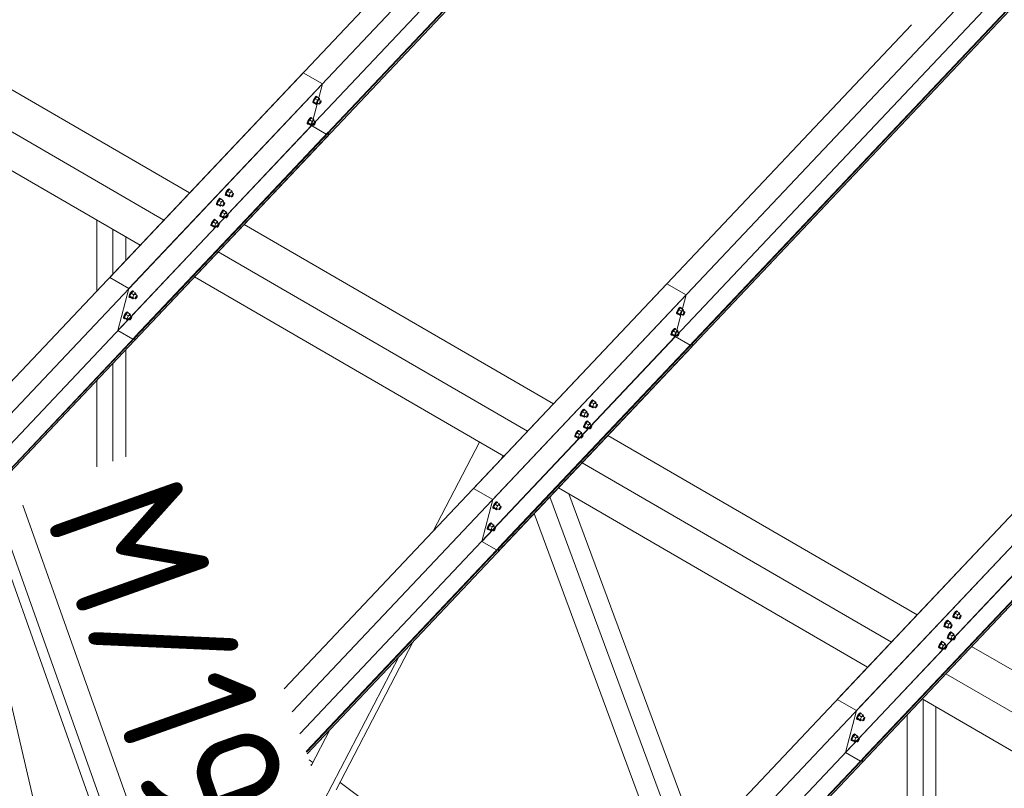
# Model space of a CAD drawing. Header units: millimetres. Extents: x -681 to 506, y -45 to 794.
# Tile 54 of 256: x -450 to -415, y 338 to 366. Entities that reach past the tile are written whole.
import ezdxf

# ---------------------------------------------------------------- set-up
doc = ezdxf.new("R2010")
doc.units = ezdxf.units.MM
doc.header["$LTSCALE"] = 0.6
doc.linetypes.add('XKITLINE00', pattern=[0])
for name, color, linetype, lineweight in [('Bolt', 7, 'Continuous', 0), ('Part', 2, 'Continuous', 0), ('PartMark', 3, 'Continuous', 0)]:
    doc.layers.add(name, color=color, linetype=linetype, lineweight=lineweight)
doc.styles.add('ISOCPEUR', font='ISOCPEUR.TTF')

msp = doc.modelspace()

# ---------------------------------------------------------------- linework, layer by layer
at = {"layer": 'Bolt', "color": 3, "linetype": 'XKITLINE00', "lineweight": 0}
for p, q in [((-439.266, 363.034), (-439.3, 362.974)), ((-439.241, 363.017), (-439.292, 362.912)), ((-439.277, 362.961), (-439.243, 363.021)), ((-439.228, 363.083), (-439.266, 363.034)), ((-439.243, 363.021), (-439.205, 363.069)), ((-439.178, 363.084), (-439.241, 363.017)), ((-439.148, 362.963), (-439.241, 363.017)), ((-439.197, 363.107), (-439.228, 363.083)), ((-439.205, 363.069), (-439.173, 363.094)), ((-439.18, 363.101), (-439.197, 363.107)), ((-439.18, 363.101), (-439.157, 363.087)), ((-439.178, 363.084), (-439.085, 363.03)), ((-439.173, 363.094), (-439.157, 363.087)), ((-439.157, 363.087), (-439.158, 363.072)), ((-439.085, 363.03), (-439.148, 362.963)), ((-439.072, 362.992), (-439.085, 363.03)), ((-439.323, 362.883), (-439.321, 362.919)), ((-439.323, 362.883), (-439.3, 362.87)), ((-439.3, 362.974), (-439.321, 362.919)), ((-439.3, 362.87), (-439.298, 362.905)), ((-439.284, 362.864), (-439.3, 362.87)), ((-439.298, 362.905), (-439.277, 362.961)), ((-439.199, 362.858), (-439.292, 362.912)), ((-439.292, 362.912), (-439.279, 362.873)), ((-439.274, 362.871), (-439.284, 362.864)), ((-439.279, 362.873), (-439.186, 362.819)), ((-439.199, 362.858), (-439.148, 362.963)), ((-439.199, 362.858), (-439.186, 362.819)), ((-439.186, 362.819), (-439.15, 362.858)), ((-439.171, 362.87), (-439.097, 362.827)), ((-439.1, 362.979), (-439.025, 362.936)), ((-439.097, 362.827), (-439.096, 362.845)), ((-439.089, 362.824), (-439.097, 362.827)), ((-439.096, 362.845), (-439.085, 362.873)), ((-439.073, 362.836), (-439.089, 362.824)), ((-439.085, 362.873), (-439.068, 362.903)), ((-439.083, 362.969), (-439.072, 362.992)), ((-439.054, 362.861), (-439.073, 362.836)), ((-439.068, 362.903), (-439.049, 362.927)), ((-439.037, 362.891), (-439.054, 362.861)), ((-439.049, 362.927), (-439.034, 362.939)), ((-439.027, 362.918), (-439.037, 362.891)), ((-439.034, 362.939), (-439.025, 362.936)), ((-439.025, 362.936), (-439.027, 362.918)), ((-439.426, 362.327), (-439.463, 362.278)), ((-439.44, 362.265), (-439.402, 362.314)), ((-439.376, 362.328), (-439.439, 362.261)), ((-439.394, 362.352), (-439.426, 362.327)), ((-439.402, 362.314), (-439.371, 362.338)), ((-439.377, 362.345), (-439.394, 362.352)), ((-439.377, 362.345), (-439.354, 362.332)), ((-439.376, 362.328), (-439.283, 362.274)), ((-439.371, 362.338), (-439.354, 362.332)), ((-439.354, 362.332), (-439.355, 362.317)), ((-439.521, 362.128), (-439.518, 362.163)), ((-439.521, 362.128), (-439.498, 362.114)), ((-439.497, 362.218), (-439.518, 362.163)), ((-439.498, 362.114), (-439.495, 362.15)), ((-439.481, 362.108), (-439.498, 362.114)), ((-439.463, 362.278), (-439.497, 362.218)), ((-439.495, 362.15), (-439.474, 362.205)), ((-439.439, 362.261), (-439.489, 362.156)), ((-439.396, 362.102), (-439.489, 362.156)), ((-439.489, 362.156), (-439.476, 362.118)), ((-439.472, 362.115), (-439.481, 362.108)), ((-439.476, 362.118), (-439.383, 362.064)), ((-439.474, 362.205), (-439.44, 362.265)), ((-439.346, 362.207), (-439.439, 362.261)), ((-439.396, 362.102), (-439.346, 362.207)), ((-439.396, 362.102), (-439.383, 362.064)), ((-439.383, 362.064), (-439.347, 362.102)), ((-439.369, 362.115), (-439.295, 362.072)), ((-439.283, 362.274), (-439.346, 362.207)), ((-439.297, 362.224), (-439.223, 362.18)), ((-439.295, 362.072), (-439.293, 362.089)), ((-439.286, 362.068), (-439.295, 362.072)), ((-439.293, 362.089), (-439.283, 362.117)), ((-439.271, 362.081), (-439.286, 362.068)), ((-439.27, 362.236), (-439.283, 362.274)), ((-439.283, 362.117), (-439.266, 362.147)), ((-439.281, 362.214), (-439.27, 362.236)), ((-439.252, 362.105), (-439.271, 362.081)), ((-439.266, 362.147), (-439.247, 362.171)), ((-439.235, 362.135), (-439.252, 362.105)), ((-439.247, 362.171), (-439.231, 362.184)), ((-439.224, 362.163), (-439.235, 362.135)), ((-439.231, 362.184), (-439.223, 362.18)), ((-439.223, 362.18), (-439.224, 362.163)), ((-442.451, 359.571), (-442.448, 359.606)), ((-442.451, 359.571), (-442.427, 359.557)), ((-442.427, 359.662), (-442.448, 359.606)), ((-442.393, 359.722), (-442.427, 359.662)), ((-442.427, 359.557), (-442.425, 359.593)), ((-442.411, 359.551), (-442.427, 359.557)), ((-442.425, 359.593), (-442.404, 359.648)), ((-442.368, 359.705), (-442.419, 359.599)), ((-442.326, 359.545), (-442.419, 359.599)), ((-442.419, 359.599), (-442.406, 359.561)), ((-442.401, 359.558), (-442.411, 359.551)), ((-442.406, 359.561), (-442.313, 359.507)), ((-442.404, 359.648), (-442.37, 359.708)), ((-442.355, 359.77), (-442.393, 359.722)), ((-442.37, 359.708), (-442.332, 359.757)), ((-442.305, 359.771), (-442.368, 359.705)), ((-442.275, 359.651), (-442.368, 359.705)), ((-442.324, 359.795), (-442.355, 359.77)), ((-442.332, 359.757), (-442.3, 359.781)), ((-442.326, 359.545), (-442.275, 359.651)), ((-442.326, 359.545), (-442.313, 359.507)), ((-442.307, 359.789), (-442.324, 359.795)), ((-442.313, 359.507), (-442.277, 359.545)), ((-442.307, 359.789), (-442.284, 359.775)), ((-442.305, 359.771), (-442.212, 359.718)), ((-442.3, 359.781), (-442.284, 359.775)), ((-442.299, 359.558), (-442.224, 359.515)), ((-442.284, 359.775), (-442.285, 359.76)), ((-442.212, 359.718), (-442.275, 359.651)), ((-442.227, 359.667), (-442.152, 359.624)), ((-442.224, 359.515), (-442.223, 359.533)), ((-442.216, 359.512), (-442.224, 359.515)), ((-442.223, 359.533), (-442.212, 359.56)), ((-442.2, 359.524), (-442.216, 359.512)), ((-442.199, 359.679), (-442.212, 359.718)), ((-442.212, 359.56), (-442.195, 359.59)), ((-442.21, 359.657), (-442.199, 359.679)), ((-442.181, 359.548), (-442.2, 359.524)), ((-442.195, 359.59), (-442.176, 359.614)), ((-442.164, 359.578), (-442.181, 359.548)), ((-442.176, 359.614), (-442.161, 359.627)), ((-442.154, 359.606), (-442.164, 359.578)), ((-442.161, 359.627), (-442.152, 359.624)), ((-442.152, 359.624), (-442.154, 359.606)), ((-442.768, 359.235), (-442.765, 359.271)), ((-442.768, 359.235), (-442.744, 359.222)), ((-442.744, 359.326), (-442.765, 359.271)), ((-442.71, 359.386), (-442.744, 359.326)), ((-442.744, 359.222), (-442.742, 359.257)), ((-442.728, 359.215), (-442.744, 359.222)), ((-442.742, 359.257), (-442.721, 359.312)), ((-442.685, 359.369), (-442.736, 359.263)), ((-442.643, 359.209), (-442.736, 359.263)), ((-442.736, 359.263), (-442.723, 359.225)), ((-442.718, 359.222), (-442.728, 359.215)), ((-442.723, 359.225), (-442.63, 359.171)), ((-442.721, 359.312), (-442.687, 359.372)), ((-442.672, 359.435), (-442.71, 359.386)), ((-442.687, 359.372), (-442.649, 359.421)), ((-442.622, 359.436), (-442.685, 359.369)), ((-442.593, 359.315), (-442.685, 359.369)), ((-442.641, 359.459), (-442.672, 359.435)), ((-442.649, 359.421), (-442.617, 359.446)), ((-442.643, 359.209), (-442.593, 359.315)), ((-442.643, 359.209), (-442.63, 359.171)), ((-442.624, 359.453), (-442.641, 359.459)), ((-442.63, 359.171), (-442.594, 359.21)), ((-442.624, 359.453), (-442.601, 359.439)), ((-442.622, 359.436), (-442.529, 359.382)), ((-442.617, 359.446), (-442.601, 359.439)), ((-442.616, 359.222), (-442.541, 359.179)), ((-442.601, 359.439), (-442.602, 359.424)), ((-442.529, 359.382), (-442.593, 359.315)), ((-442.544, 359.331), (-442.469, 359.288)), ((-442.541, 359.179), (-442.54, 359.197)), ((-442.533, 359.176), (-442.541, 359.179)), ((-442.54, 359.197), (-442.529, 359.224)), ((-442.517, 359.188), (-442.533, 359.176)), ((-442.516, 359.343), (-442.529, 359.382)), ((-442.529, 359.224), (-442.512, 359.254)), ((-442.527, 359.321), (-442.516, 359.343)), ((-442.498, 359.212), (-442.517, 359.188)), ((-442.512, 359.254), (-442.493, 359.279)), ((-442.481, 359.242), (-442.498, 359.212)), ((-442.493, 359.279), (-442.478, 359.291)), ((-442.471, 359.27), (-442.481, 359.242)), ((-442.478, 359.291), (-442.469, 359.288)), ((-442.469, 359.288), (-442.471, 359.27)), ((-442.648, 358.815), (-442.645, 358.851)), ((-442.648, 358.815), (-442.625, 358.802)), ((-442.624, 358.906), (-442.645, 358.851)), ((-442.625, 358.802), (-442.622, 358.837)), ((-442.608, 358.796), (-442.625, 358.802)), ((-442.59, 358.966), (-442.624, 358.906)), ((-442.622, 358.837), (-442.601, 358.893)), ((-442.566, 358.949), (-442.616, 358.844)), ((-442.523, 358.79), (-442.616, 358.844)), ((-442.616, 358.844), (-442.603, 358.805)), ((-442.599, 358.803), (-442.608, 358.796)), ((-442.603, 358.805), (-442.511, 358.751)), ((-442.601, 358.893), (-442.567, 358.953)), ((-442.553, 359.015), (-442.59, 358.966)), ((-442.567, 358.953), (-442.529, 359.001)), ((-442.503, 359.016), (-442.566, 358.949)), ((-442.473, 358.895), (-442.566, 358.949)), ((-442.521, 359.039), (-442.553, 359.015)), ((-442.529, 359.001), (-442.498, 359.026)), ((-442.523, 358.79), (-442.473, 358.895)), ((-442.523, 358.79), (-442.511, 358.751)), ((-442.505, 359.033), (-442.521, 359.039)), ((-442.511, 358.751), (-442.474, 358.79)), ((-442.505, 359.033), (-442.481, 359.019)), ((-442.503, 359.016), (-442.41, 358.962)), ((-442.498, 359.026), (-442.481, 359.019)), ((-442.496, 358.802), (-442.422, 358.759)), ((-442.481, 359.019), (-442.482, 359.004)), ((-442.41, 358.962), (-442.473, 358.895)), ((-442.424, 358.911), (-442.35, 358.868)), ((-442.42, 358.777), (-442.41, 358.805)), ((-442.397, 358.924), (-442.41, 358.962)), ((-442.41, 358.805), (-442.393, 358.835)), ((-442.408, 358.901), (-442.397, 358.924)), ((-442.379, 358.793), (-442.398, 358.768)), ((-442.393, 358.835), (-442.374, 358.859)), ((-442.362, 358.823), (-442.379, 358.793)), ((-442.374, 358.859), (-442.358, 358.871)), ((-442.351, 358.85), (-442.362, 358.823)), ((-442.358, 358.871), (-442.35, 358.868)), ((-442.35, 358.868), (-442.351, 358.85)), ((-442.965, 358.48), (-442.962, 358.515)), ((-442.965, 358.48), (-442.942, 358.466)), ((-442.941, 358.57), (-442.962, 358.515)), ((-442.942, 358.466), (-442.939, 358.502)), ((-442.925, 358.46), (-442.942, 358.466)), ((-442.907, 358.63), (-442.941, 358.57)), ((-442.939, 358.502), (-442.918, 358.557)), ((-442.883, 358.613), (-442.933, 358.508)), ((-442.84, 358.454), (-442.933, 358.508)), ((-442.933, 358.508), (-442.92, 358.47)), ((-442.916, 358.467), (-442.925, 358.46)), ((-442.92, 358.47), (-442.828, 358.416)), ((-442.918, 358.557), (-442.884, 358.617)), ((-442.87, 358.679), (-442.907, 358.63)), ((-442.884, 358.617), (-442.846, 358.666)), ((-442.82, 358.68), (-442.883, 358.613)), ((-442.79, 358.559), (-442.883, 358.613)), ((-442.838, 358.704), (-442.87, 358.679)), ((-442.846, 358.666), (-442.815, 358.69)), ((-442.84, 358.454), (-442.79, 358.559)), ((-442.84, 358.454), (-442.828, 358.416)), ((-442.822, 358.697), (-442.838, 358.704)), ((-442.828, 358.416), (-442.791, 358.454)), ((-442.822, 358.697), (-442.798, 358.684)), ((-442.82, 358.68), (-442.727, 358.626)), ((-442.815, 358.69), (-442.798, 358.684)), ((-442.813, 358.467), (-442.739, 358.423)), ((-442.798, 358.684), (-442.799, 358.668)), ((-442.727, 358.626), (-442.79, 358.559)), ((-442.741, 358.575), (-442.667, 358.532)), ((-442.739, 358.423), (-442.737, 358.441)), ((-442.737, 358.441), (-442.727, 358.469)), ((-442.715, 358.432), (-442.73, 358.42)), ((-442.714, 358.588), (-442.727, 358.626)), ((-442.727, 358.469), (-442.71, 358.499)), ((-442.725, 358.566), (-442.714, 358.588)), ((-442.696, 358.457), (-442.715, 358.432)), ((-442.71, 358.499), (-442.691, 358.523)), ((-442.679, 358.487), (-442.696, 358.457)), ((-442.691, 358.523), (-442.675, 358.535)), ((-442.668, 358.514), (-442.679, 358.487)), ((-442.675, 358.535), (-442.667, 358.532)), ((-442.667, 358.532), (-442.668, 358.514)), ((-442.422, 358.759), (-442.42, 358.777)), ((-442.413, 358.756), (-442.422, 358.759)), ((-442.398, 358.768), (-442.413, 358.756)), ((-442.73, 358.42), (-442.739, 358.423)), ((-445.871, 356.013), (-445.892, 355.958)), ((-445.837, 356.073), (-445.871, 356.013)), ((-445.869, 355.945), (-445.848, 356)), ((-445.812, 356.056), (-445.863, 355.951)), ((-445.848, 356), (-445.814, 356.06)), ((-445.799, 356.122), (-445.837, 356.073)), ((-445.814, 356.06), (-445.776, 356.109)), ((-445.749, 356.123), (-445.812, 356.056)), ((-445.72, 356.002), (-445.812, 356.056)), ((-445.768, 356.147), (-445.799, 356.122)), ((-445.776, 356.109), (-445.745, 356.133)), ((-445.77, 355.897), (-445.72, 356.002)), ((-445.751, 356.14), (-445.768, 356.147)), ((-445.751, 356.14), (-445.728, 356.127)), ((-445.749, 356.123), (-445.656, 356.069)), ((-445.745, 356.133), (-445.728, 356.127)), ((-445.728, 356.127), (-445.729, 356.111)), ((-445.656, 356.069), (-445.72, 356.002)), ((-445.671, 356.018), (-445.597, 355.975)), ((-445.643, 356.031), (-445.656, 356.069)), ((-445.654, 356.009), (-445.643, 356.031)), ((-445.639, 355.942), (-445.621, 355.966)), ((-445.621, 355.966), (-445.605, 355.978)), ((-445.605, 355.978), (-445.597, 355.975)), ((-445.597, 355.975), (-445.598, 355.958)), ((-445.895, 355.923), (-445.892, 355.958)), ((-445.895, 355.923), (-445.871, 355.909)), ((-445.871, 355.909), (-445.869, 355.945)), ((-445.855, 355.903), (-445.871, 355.909)), ((-445.77, 355.897), (-445.863, 355.951)), ((-445.863, 355.951), (-445.85, 355.913)), ((-445.845, 355.91), (-445.855, 355.903)), ((-445.85, 355.913), (-445.757, 355.859)), ((-445.77, 355.897), (-445.757, 355.859)), ((-445.757, 355.859), (-445.721, 355.897)), ((-445.743, 355.91), (-445.668, 355.867)), ((-445.668, 355.867), (-445.667, 355.884)), ((-445.66, 355.863), (-445.668, 355.867)), ((-445.667, 355.884), (-445.656, 355.912)), ((-445.644, 355.876), (-445.66, 355.863)), ((-445.656, 355.912), (-445.639, 355.942)), ((-445.625, 355.9), (-445.644, 355.876)), ((-445.608, 355.93), (-445.625, 355.9)), ((-445.598, 355.958), (-445.608, 355.93)), ((-446.034, 355.318), (-446.068, 355.258)), ((-446.01, 355.301), (-446.06, 355.195)), ((-446.045, 355.244), (-446.011, 355.304)), ((-445.997, 355.367), (-446.034, 355.318)), ((-446.011, 355.304), (-445.973, 355.353)), ((-445.947, 355.368), (-446.01, 355.301)), ((-445.917, 355.247), (-446.01, 355.301)), ((-445.965, 355.391), (-445.997, 355.367)), ((-445.973, 355.353), (-445.942, 355.378)), ((-445.949, 355.385), (-445.965, 355.391)), ((-445.949, 355.385), (-445.925, 355.371)), ((-445.947, 355.368), (-445.854, 355.314)), ((-445.942, 355.378), (-445.925, 355.371)), ((-445.925, 355.371), (-445.926, 355.356)), ((-445.854, 355.314), (-445.917, 355.247)), ((-445.868, 355.263), (-445.794, 355.22)), ((-445.841, 355.275), (-445.854, 355.314)), ((-445.852, 355.253), (-445.841, 355.275)), ((-426.315, 355.332), (-426.313, 355.368)), ((-426.315, 355.332), (-426.292, 355.319)), ((-426.292, 355.423), (-426.313, 355.368)), ((-426.258, 355.483), (-426.292, 355.423)), ((-426.292, 355.319), (-426.29, 355.354)), ((-426.276, 355.312), (-426.292, 355.319)), ((-426.29, 355.354), (-426.269, 355.409)), ((-426.233, 355.466), (-426.284, 355.36)), ((-426.191, 355.306), (-426.284, 355.36)), ((-426.284, 355.36), (-426.271, 355.322)), ((-426.266, 355.319), (-426.276, 355.312)), ((-426.271, 355.322), (-426.178, 355.268)), ((-426.269, 355.409), (-426.235, 355.469)), ((-426.22, 355.531), (-426.258, 355.483)), ((-426.235, 355.469), (-426.197, 355.518)), ((-426.17, 355.533), (-426.233, 355.466)), ((-426.14, 355.412), (-426.233, 355.466)), ((-426.189, 355.556), (-426.22, 355.531)), ((-426.197, 355.518), (-426.165, 355.543)), ((-426.191, 355.306), (-426.14, 355.412)), ((-426.191, 355.306), (-426.178, 355.268)), ((-426.172, 355.55), (-426.189, 355.556)), ((-426.178, 355.268), (-426.142, 355.306)), ((-426.172, 355.55), (-426.149, 355.536)), ((-426.17, 355.533), (-426.077, 355.479)), ((-426.165, 355.543), (-426.149, 355.536)), ((-426.163, 355.319), (-426.089, 355.276)), ((-426.149, 355.536), (-426.15, 355.521)), ((-426.077, 355.479), (-426.14, 355.412)), ((-426.092, 355.428), (-426.017, 355.385)), ((-426.089, 355.276), (-426.088, 355.294)), ((-426.081, 355.273), (-426.089, 355.276)), ((-426.088, 355.294), (-426.077, 355.321)), ((-426.065, 355.285), (-426.081, 355.273)), ((-426.064, 355.44), (-426.077, 355.479)), ((-426.077, 355.321), (-426.06, 355.351)), ((-426.075, 355.418), (-426.064, 355.44)), ((-426.046, 355.309), (-426.065, 355.285)), ((-426.06, 355.351), (-426.041, 355.376)), ((-426.029, 355.339), (-426.046, 355.309)), ((-426.041, 355.376), (-426.026, 355.388)), ((-426.019, 355.367), (-426.029, 355.339)), ((-426.026, 355.388), (-426.017, 355.385)), ((-426.017, 355.385), (-426.019, 355.367)), ((-446.092, 355.167), (-446.09, 355.203)), ((-446.092, 355.167), (-446.069, 355.154)), ((-446.068, 355.258), (-446.09, 355.203)), ((-446.069, 355.154), (-446.066, 355.189)), ((-446.052, 355.147), (-446.069, 355.154)), ((-446.066, 355.189), (-446.045, 355.244)), ((-445.967, 355.142), (-446.06, 355.195)), ((-446.06, 355.195), (-446.048, 355.157)), ((-446.043, 355.155), (-446.052, 355.147)), ((-446.048, 355.157), (-445.955, 355.103)), ((-445.967, 355.142), (-445.917, 355.247)), ((-445.967, 355.142), (-445.955, 355.103)), ((-445.955, 355.103), (-445.918, 355.142)), ((-445.94, 355.154), (-445.866, 355.111)), ((-445.866, 355.111), (-445.864, 355.129)), ((-445.857, 355.108), (-445.866, 355.111)), ((-445.864, 355.129), (-445.854, 355.156)), ((-445.842, 355.12), (-445.857, 355.108)), ((-445.854, 355.156), (-445.837, 355.186)), ((-445.823, 355.144), (-445.842, 355.12)), ((-445.837, 355.186), (-445.818, 355.211)), ((-445.806, 355.174), (-445.823, 355.144)), ((-445.818, 355.211), (-445.802, 355.223)), ((-445.795, 355.202), (-445.806, 355.174)), ((-445.802, 355.223), (-445.794, 355.22)), ((-445.794, 355.22), (-445.795, 355.202)), ((-426.513, 354.577), (-426.51, 354.612)), ((-426.513, 354.577), (-426.49, 354.563)), ((-426.489, 354.667), (-426.51, 354.612)), ((-426.49, 354.563), (-426.487, 354.599)), ((-426.473, 354.557), (-426.49, 354.563)), ((-426.455, 354.727), (-426.489, 354.667)), ((-426.487, 354.599), (-426.466, 354.654)), ((-426.431, 354.71), (-426.481, 354.605)), ((-426.388, 354.551), (-426.481, 354.605)), ((-426.481, 354.605), (-426.468, 354.567)), ((-426.464, 354.564), (-426.473, 354.557)), ((-426.468, 354.567), (-426.375, 354.513)), ((-426.466, 354.654), (-426.432, 354.714)), ((-426.417, 354.776), (-426.455, 354.727)), ((-426.432, 354.714), (-426.394, 354.762)), ((-426.368, 354.777), (-426.431, 354.71)), ((-426.338, 354.656), (-426.431, 354.71)), ((-426.386, 354.8), (-426.417, 354.776)), ((-426.394, 354.762), (-426.363, 354.787)), ((-426.388, 354.551), (-426.338, 354.656)), ((-426.369, 354.794), (-426.386, 354.8)), ((-426.369, 354.794), (-426.346, 354.781)), ((-426.368, 354.777), (-426.275, 354.723)), ((-426.363, 354.787), (-426.346, 354.781)), ((-426.361, 354.563), (-426.287, 354.52)), ((-426.346, 354.781), (-426.347, 354.765)), ((-426.275, 354.723), (-426.338, 354.656)), ((-426.289, 354.672), (-426.215, 354.629)), ((-426.285, 354.538), (-426.275, 354.566)), ((-426.262, 354.685), (-426.275, 354.723)), ((-426.275, 354.566), (-426.258, 354.596)), ((-426.272, 354.663), (-426.262, 354.685)), ((-426.258, 354.596), (-426.239, 354.62)), ((-426.227, 354.584), (-426.244, 354.554)), ((-426.239, 354.62), (-426.223, 354.632)), ((-426.216, 354.611), (-426.227, 354.584)), ((-426.223, 354.632), (-426.215, 354.629)), ((-426.215, 354.629), (-426.216, 354.611)), ((-426.388, 354.551), (-426.375, 354.513)), ((-426.375, 354.513), (-426.339, 354.551)), ((-426.287, 354.52), (-426.285, 354.538)), ((-426.278, 354.517), (-426.287, 354.52)), ((-426.263, 354.529), (-426.278, 354.517)), ((-426.244, 354.554), (-426.263, 354.529)), ((-429.419, 352.11), (-429.44, 352.055)), ((-429.385, 352.17), (-429.419, 352.11)), ((-429.417, 352.042), (-429.396, 352.097)), ((-429.36, 352.153), (-429.411, 352.048)), ((-429.396, 352.097), (-429.362, 352.157)), ((-429.347, 352.219), (-429.385, 352.17)), ((-429.362, 352.157), (-429.324, 352.206)), ((-429.297, 352.22), (-429.36, 352.153)), ((-429.267, 352.099), (-429.36, 352.153)), ((-429.316, 352.244), (-429.347, 352.219)), ((-429.324, 352.206), (-429.292, 352.23)), ((-429.318, 351.994), (-429.267, 352.099)), ((-429.299, 352.237), (-429.316, 352.244)), ((-429.299, 352.237), (-429.276, 352.224)), ((-429.297, 352.22), (-429.204, 352.166)), ((-429.292, 352.23), (-429.276, 352.224)), ((-429.276, 352.224), (-429.277, 352.208)), ((-429.204, 352.166), (-429.267, 352.099)), ((-429.219, 352.115), (-429.144, 352.072)), ((-429.191, 352.128), (-429.204, 352.166)), ((-429.202, 352.106), (-429.191, 352.128)), ((-429.736, 351.774), (-429.757, 351.719)), ((-429.702, 351.834), (-429.736, 351.774)), ((-429.734, 351.706), (-429.713, 351.761)), ((-429.677, 351.817), (-429.728, 351.712)), ((-429.713, 351.761), (-429.679, 351.821)), ((-429.664, 351.883), (-429.702, 351.834)), ((-429.679, 351.821), (-429.641, 351.87)), ((-429.614, 351.884), (-429.677, 351.817)), ((-429.584, 351.763), (-429.677, 351.817)), ((-429.633, 351.908), (-429.664, 351.883)), ((-429.641, 351.87), (-429.609, 351.894)), ((-429.635, 351.658), (-429.584, 351.763)), ((-429.616, 351.901), (-429.633, 351.908)), ((-429.616, 351.901), (-429.593, 351.888)), ((-429.614, 351.884), (-429.521, 351.83)), ((-429.609, 351.894), (-429.593, 351.888)), ((-429.593, 351.888), (-429.594, 351.873)), ((-429.521, 351.83), (-429.584, 351.763)), ((-429.536, 351.78), (-429.461, 351.736)), ((-429.508, 351.792), (-429.521, 351.83)), ((-429.519, 351.77), (-429.508, 351.792)), ((-429.485, 351.727), (-429.47, 351.74)), ((-429.47, 351.74), (-429.461, 351.736)), ((-429.442, 352.02), (-429.44, 352.055)), ((-429.442, 352.02), (-429.419, 352.006)), ((-429.419, 352.006), (-429.417, 352.042)), ((-429.403, 352), (-429.419, 352.006)), ((-429.318, 351.994), (-429.411, 352.048)), ((-429.411, 352.048), (-429.398, 352.01)), ((-429.393, 352.007), (-429.403, 352)), ((-429.398, 352.01), (-429.305, 351.956)), ((-429.318, 351.994), (-429.305, 351.956)), ((-429.305, 351.956), (-429.269, 351.994)), ((-429.29, 352.007), (-429.216, 351.963)), ((-429.216, 351.963), (-429.215, 351.981)), ((-429.208, 351.96), (-429.216, 351.963)), ((-429.215, 351.981), (-429.204, 352.009)), ((-429.192, 351.973), (-429.208, 351.96)), ((-429.204, 352.009), (-429.187, 352.039)), ((-429.173, 351.997), (-429.192, 351.973)), ((-429.187, 352.039), (-429.168, 352.063)), ((-429.156, 352.027), (-429.173, 351.997)), ((-429.168, 352.063), (-429.153, 352.075)), ((-429.146, 352.054), (-429.156, 352.027)), ((-429.153, 352.075), (-429.144, 352.072)), ((-429.144, 352.072), (-429.146, 352.054)), ((-429.76, 351.684), (-429.757, 351.719)), ((-429.76, 351.684), (-429.736, 351.67)), ((-429.736, 351.67), (-429.734, 351.706)), ((-429.72, 351.664), (-429.736, 351.67)), ((-429.635, 351.658), (-429.728, 351.712)), ((-429.728, 351.712), (-429.715, 351.674)), ((-429.71, 351.671), (-429.72, 351.664)), ((-429.715, 351.674), (-429.622, 351.62)), ((-429.635, 351.658), (-429.622, 351.62)), ((-429.622, 351.62), (-429.586, 351.658)), ((-429.582, 351.415), (-429.616, 351.355)), ((-429.558, 351.398), (-429.608, 351.292)), ((-429.607, 351.671), (-429.533, 351.628)), ((-429.593, 351.341), (-429.559, 351.401)), ((-429.545, 351.464), (-429.582, 351.415)), ((-429.559, 351.401), (-429.521, 351.45)), ((-429.495, 351.465), (-429.558, 351.398)), ((-429.465, 351.344), (-429.558, 351.398)), ((-429.513, 351.488), (-429.545, 351.464)), ((-429.533, 351.628), (-429.532, 351.645)), ((-429.525, 351.624), (-429.533, 351.628)), ((-429.532, 351.645), (-429.521, 351.673)), ((-429.509, 351.637), (-429.525, 351.624)), ((-429.521, 351.673), (-429.504, 351.703)), ((-429.521, 351.45), (-429.49, 351.475)), ((-429.496, 351.482), (-429.513, 351.488)), ((-429.49, 351.661), (-429.509, 351.637)), ((-429.504, 351.703), (-429.485, 351.727)), ((-429.496, 351.482), (-429.473, 351.468)), ((-429.495, 351.465), (-429.402, 351.411)), ((-429.473, 351.691), (-429.49, 351.661)), ((-429.49, 351.475), (-429.473, 351.468)), ((-429.473, 351.468), (-429.474, 351.453)), ((-429.463, 351.719), (-429.473, 351.691)), ((-429.402, 351.411), (-429.465, 351.344)), ((-429.461, 351.736), (-429.463, 351.719)), ((-429.389, 351.372), (-429.402, 351.411)), ((-429.899, 351.079), (-429.933, 351.019)), ((-429.875, 351.062), (-429.925, 350.957)), ((-429.91, 351.005), (-429.876, 351.065)), ((-429.862, 351.128), (-429.899, 351.079)), ((-429.876, 351.065), (-429.838, 351.114)), ((-429.812, 351.129), (-429.875, 351.062)), ((-429.782, 351.008), (-429.875, 351.062)), ((-429.83, 351.152), (-429.862, 351.128)), ((-429.838, 351.114), (-429.807, 351.139)), ((-429.813, 351.146), (-429.83, 351.152)), ((-429.813, 351.146), (-429.79, 351.132)), ((-429.812, 351.129), (-429.719, 351.075)), ((-429.807, 351.139), (-429.79, 351.132)), ((-429.79, 351.132), (-429.791, 351.117)), ((-429.719, 351.075), (-429.782, 351.008)), ((-429.706, 351.037), (-429.719, 351.075)), ((-429.717, 351.014), (-429.706, 351.037)), ((-429.64, 351.264), (-429.637, 351.3)), ((-429.64, 351.264), (-429.617, 351.251)), ((-429.616, 351.355), (-429.637, 351.3)), ((-429.617, 351.251), (-429.614, 351.286)), ((-429.6, 351.244), (-429.617, 351.251)), ((-429.614, 351.286), (-429.593, 351.341)), ((-429.515, 351.238), (-429.608, 351.292)), ((-429.608, 351.292), (-429.595, 351.254)), ((-429.591, 351.251), (-429.6, 351.244)), ((-429.595, 351.254), (-429.502, 351.2)), ((-429.515, 351.238), (-429.465, 351.344)), ((-429.515, 351.238), (-429.502, 351.2)), ((-429.502, 351.2), (-429.466, 351.238)), ((-429.488, 351.251), (-429.414, 351.208)), ((-429.416, 351.36), (-429.342, 351.317)), ((-429.414, 351.208), (-429.412, 351.226)), ((-429.405, 351.205), (-429.414, 351.208)), ((-429.412, 351.226), (-429.402, 351.253)), ((-429.39, 351.217), (-429.405, 351.205)), ((-429.402, 351.253), (-429.385, 351.283)), ((-429.4, 351.35), (-429.389, 351.372)), ((-429.371, 351.241), (-429.39, 351.217)), ((-429.385, 351.283), (-429.366, 351.308)), ((-429.354, 351.271), (-429.371, 351.241)), ((-429.366, 351.308), (-429.35, 351.32)), ((-429.343, 351.299), (-429.354, 351.271)), ((-429.35, 351.32), (-429.342, 351.317)), ((-429.342, 351.317), (-429.343, 351.299)), ((-429.957, 350.928), (-429.954, 350.964)), ((-429.957, 350.928), (-429.934, 350.915)), ((-429.933, 351.019), (-429.954, 350.964)), ((-429.934, 350.915), (-429.931, 350.95)), ((-429.917, 350.908), (-429.934, 350.915)), ((-429.931, 350.95), (-429.91, 351.005)), ((-429.832, 350.903), (-429.925, 350.957)), ((-429.925, 350.957), (-429.912, 350.918)), ((-429.908, 350.916), (-429.917, 350.908)), ((-429.912, 350.918), (-429.819, 350.864)), ((-429.832, 350.903), (-429.782, 351.008)), ((-429.832, 350.903), (-429.819, 350.864)), ((-429.819, 350.864), (-429.783, 350.903)), ((-429.805, 350.915), (-429.731, 350.872)), ((-429.733, 351.024), (-429.659, 350.981)), ((-429.731, 350.872), (-429.729, 350.89)), ((-429.722, 350.869), (-429.731, 350.872)), ((-429.729, 350.89), (-429.719, 350.917)), ((-429.707, 350.881), (-429.722, 350.869)), ((-429.719, 350.917), (-429.702, 350.947)), ((-429.688, 350.906), (-429.707, 350.881)), ((-429.702, 350.947), (-429.683, 350.972)), ((-429.671, 350.936), (-429.688, 350.906)), ((-429.683, 350.972), (-429.667, 350.984)), ((-429.66, 350.963), (-429.671, 350.936)), ((-429.667, 350.984), (-429.659, 350.981)), ((-429.659, 350.981), (-429.66, 350.963)), ((-432.791, 348.571), (-432.829, 348.522)), ((-432.741, 348.572), (-432.804, 348.505)), ((-432.76, 348.595), (-432.791, 348.571)), ((-432.768, 348.557), (-432.736, 348.582)), ((-432.743, 348.589), (-432.76, 348.595)), ((-432.743, 348.589), (-432.72, 348.575)), ((-432.741, 348.572), (-432.648, 348.518)), ((-432.736, 348.582), (-432.72, 348.575)), ((-432.72, 348.575), (-432.721, 348.56)), ((-432.887, 348.371), (-432.884, 348.407)), ((-432.887, 348.371), (-432.863, 348.358)), ((-432.863, 348.462), (-432.884, 348.407)), ((-432.829, 348.522), (-432.863, 348.462)), ((-432.863, 348.358), (-432.861, 348.393)), ((-432.847, 348.352), (-432.863, 348.358)), ((-432.861, 348.393), (-432.84, 348.449)), ((-432.804, 348.505), (-432.855, 348.4)), ((-432.762, 348.346), (-432.855, 348.4)), ((-432.855, 348.4), (-432.842, 348.361)), ((-432.837, 348.359), (-432.847, 348.352)), ((-432.842, 348.361), (-432.749, 348.307)), ((-432.84, 348.449), (-432.806, 348.509)), ((-432.806, 348.509), (-432.768, 348.557)), ((-432.712, 348.451), (-432.804, 348.505)), ((-432.762, 348.346), (-432.712, 348.451)), ((-432.762, 348.346), (-432.749, 348.307)), ((-432.749, 348.307), (-432.713, 348.346)), ((-432.735, 348.358), (-432.66, 348.315)), ((-432.648, 348.518), (-432.712, 348.451)), ((-432.663, 348.467), (-432.588, 348.424)), ((-432.66, 348.315), (-432.659, 348.333)), ((-432.652, 348.312), (-432.66, 348.315)), ((-432.659, 348.333), (-432.648, 348.361)), ((-432.636, 348.324), (-432.652, 348.312)), ((-432.635, 348.48), (-432.648, 348.518)), ((-432.648, 348.361), (-432.631, 348.391)), ((-432.646, 348.457), (-432.635, 348.48)), ((-432.617, 348.349), (-432.636, 348.324)), ((-432.631, 348.391), (-432.612, 348.415)), ((-432.6, 348.379), (-432.617, 348.349)), ((-432.612, 348.415), (-432.597, 348.427)), ((-432.59, 348.406), (-432.6, 348.379)), ((-432.597, 348.427), (-432.588, 348.424)), ((-432.588, 348.424), (-432.59, 348.406)), ((-433.084, 347.616), (-433.081, 347.651)), ((-433.084, 347.616), (-433.061, 347.602)), ((-433.06, 347.707), (-433.081, 347.651)), ((-433.061, 347.602), (-433.058, 347.638)), ((-433.044, 347.596), (-433.061, 347.602)), ((-433.026, 347.767), (-433.06, 347.707)), ((-433.058, 347.638), (-433.037, 347.693)), ((-433.002, 347.749), (-433.052, 347.644)), ((-432.959, 347.59), (-433.052, 347.644)), ((-433.052, 347.644), (-433.039, 347.606)), ((-433.035, 347.603), (-433.044, 347.596)), ((-433.039, 347.606), (-432.947, 347.552)), ((-433.037, 347.693), (-433.003, 347.753)), ((-432.989, 347.815), (-433.026, 347.767)), ((-433.003, 347.753), (-432.965, 347.802)), ((-432.939, 347.816), (-433.002, 347.749)), ((-432.909, 347.695), (-433.002, 347.749)), ((-432.957, 347.84), (-432.989, 347.815)), ((-432.965, 347.802), (-432.934, 347.826)), ((-432.959, 347.59), (-432.909, 347.695)), ((-432.959, 347.59), (-432.947, 347.552)), ((-432.941, 347.833), (-432.957, 347.84)), ((-432.947, 347.552), (-432.91, 347.59)), ((-432.941, 347.833), (-432.917, 347.82)), ((-432.939, 347.816), (-432.846, 347.762)), ((-432.934, 347.826), (-432.917, 347.82)), ((-432.932, 347.603), (-432.858, 347.56)), ((-432.917, 347.82), (-432.918, 347.805)), ((-432.846, 347.762), (-432.909, 347.695)), ((-432.86, 347.712), (-432.786, 347.668)), ((-432.858, 347.56), (-432.856, 347.577)), ((-432.849, 347.556), (-432.858, 347.56)), ((-432.856, 347.577), (-432.846, 347.605)), ((-432.834, 347.569), (-432.849, 347.556)), ((-432.833, 347.724), (-432.846, 347.762)), ((-432.846, 347.605), (-432.829, 347.635)), ((-432.844, 347.702), (-432.833, 347.724)), ((-432.815, 347.593), (-432.834, 347.569)), ((-432.829, 347.635), (-432.81, 347.659)), ((-432.798, 347.623), (-432.815, 347.593)), ((-432.81, 347.659), (-432.794, 347.672)), ((-432.787, 347.651), (-432.798, 347.623)), ((-432.794, 347.672), (-432.786, 347.668)), ((-432.786, 347.668), (-432.787, 347.651)), ((-416.625, 344.356), (-416.656, 344.332)), ((-416.608, 344.35), (-416.625, 344.356)), ((-416.608, 344.35), (-416.585, 344.337)), ((-416.434, 344.468), (-416.432, 344.504)), ((-416.434, 344.468), (-416.411, 344.455)), ((-416.411, 344.559), (-416.432, 344.504)), ((-416.377, 344.619), (-416.411, 344.559)), ((-416.411, 344.455), (-416.409, 344.49)), ((-416.395, 344.448), (-416.411, 344.455)), ((-416.409, 344.49), (-416.388, 344.545)), ((-416.352, 344.602), (-416.403, 344.497)), ((-416.31, 344.443), (-416.403, 344.497)), ((-416.403, 344.497), (-416.39, 344.458)), ((-416.385, 344.456), (-416.395, 344.448)), ((-416.39, 344.458), (-416.297, 344.404)), ((-416.388, 344.545), (-416.354, 344.606)), ((-416.339, 344.668), (-416.377, 344.619)), ((-416.354, 344.606), (-416.316, 344.654)), ((-416.289, 344.669), (-416.352, 344.602)), ((-416.259, 344.548), (-416.352, 344.602)), ((-416.308, 344.692), (-416.339, 344.668)), ((-416.316, 344.654), (-416.284, 344.679)), ((-416.31, 344.443), (-416.259, 344.548)), ((-416.31, 344.443), (-416.297, 344.404)), ((-416.291, 344.686), (-416.308, 344.692)), ((-416.297, 344.404), (-416.261, 344.443)), ((-416.291, 344.686), (-416.268, 344.672)), ((-416.289, 344.669), (-416.196, 344.615)), ((-416.284, 344.679), (-416.268, 344.672)), ((-416.282, 344.455), (-416.208, 344.412)), ((-416.268, 344.672), (-416.269, 344.657)), ((-416.196, 344.615), (-416.259, 344.548)), ((-416.211, 344.564), (-416.136, 344.521)), ((-416.208, 344.412), (-416.207, 344.43)), ((-416.2, 344.409), (-416.208, 344.412)), ((-416.207, 344.43), (-416.196, 344.457)), ((-416.184, 344.421), (-416.2, 344.409)), ((-416.183, 344.577), (-416.196, 344.615)), ((-416.196, 344.457), (-416.179, 344.487)), ((-416.194, 344.554), (-416.183, 344.577)), ((-416.165, 344.446), (-416.184, 344.421)), ((-416.179, 344.487), (-416.16, 344.512)), ((-416.148, 344.476), (-416.165, 344.446)), ((-416.16, 344.512), (-416.145, 344.524)), ((-416.138, 344.503), (-416.148, 344.476)), ((-416.145, 344.524), (-416.136, 344.521)), ((-416.136, 344.521), (-416.138, 344.503)), ((-416.751, 344.132), (-416.749, 344.168)), ((-416.751, 344.132), (-416.728, 344.119)), ((-416.728, 344.223), (-416.749, 344.168)), ((-416.694, 344.283), (-416.728, 344.223)), ((-416.728, 344.119), (-416.726, 344.155)), ((-416.712, 344.113), (-416.728, 344.119)), ((-416.726, 344.155), (-416.705, 344.21)), ((-416.669, 344.266), (-416.72, 344.161)), ((-416.627, 344.107), (-416.72, 344.161)), ((-416.72, 344.161), (-416.707, 344.123)), ((-416.702, 344.12), (-416.712, 344.113)), ((-416.707, 344.123), (-416.614, 344.069)), ((-416.705, 344.21), (-416.671, 344.27)), ((-416.656, 344.332), (-416.694, 344.283)), ((-416.671, 344.27), (-416.633, 344.318)), ((-416.606, 344.333), (-416.669, 344.266)), ((-416.576, 344.212), (-416.669, 344.266)), ((-416.633, 344.318), (-416.601, 344.343)), ((-416.627, 344.107), (-416.576, 344.212)), ((-416.627, 344.107), (-416.614, 344.069)), ((-416.614, 344.069), (-416.578, 344.107)), ((-416.606, 344.333), (-416.513, 344.279)), ((-416.601, 344.343), (-416.585, 344.337)), ((-416.599, 344.119), (-416.525, 344.076)), ((-416.585, 344.337), (-416.586, 344.321)), ((-416.513, 344.279), (-416.576, 344.212)), ((-416.528, 344.228), (-416.453, 344.185)), ((-416.525, 344.076), (-416.524, 344.094)), ((-416.517, 344.073), (-416.525, 344.076)), ((-416.524, 344.094), (-416.513, 344.122)), ((-416.501, 344.085), (-416.517, 344.073)), ((-416.5, 344.241), (-416.513, 344.279)), ((-416.513, 344.122), (-416.496, 344.152)), ((-416.511, 344.219), (-416.5, 344.241)), ((-416.482, 344.11), (-416.501, 344.085)), ((-416.496, 344.152), (-416.477, 344.176)), ((-416.465, 344.14), (-416.482, 344.11)), ((-416.477, 344.176), (-416.462, 344.188)), ((-416.455, 344.167), (-416.465, 344.14)), ((-416.462, 344.188), (-416.453, 344.185)), ((-416.453, 344.185), (-416.455, 344.167)), ((-416.632, 343.713), (-416.629, 343.748)), ((-416.632, 343.713), (-416.609, 343.699)), ((-416.608, 343.803), (-416.629, 343.748)), ((-416.609, 343.699), (-416.606, 343.735)), ((-416.592, 343.693), (-416.609, 343.699)), ((-416.574, 343.863), (-416.608, 343.803)), ((-416.606, 343.735), (-416.585, 343.79)), ((-416.55, 343.846), (-416.6, 343.741)), ((-416.507, 343.687), (-416.6, 343.741)), ((-416.6, 343.741), (-416.587, 343.703)), ((-416.583, 343.7), (-416.592, 343.693)), ((-416.587, 343.703), (-416.494, 343.649)), ((-416.585, 343.79), (-416.551, 343.85)), ((-416.536, 343.912), (-416.574, 343.863)), ((-416.551, 343.85), (-416.513, 343.899)), ((-416.487, 343.913), (-416.55, 343.846)), ((-416.457, 343.792), (-416.55, 343.846)), ((-416.505, 343.937), (-416.536, 343.912)), ((-416.513, 343.899), (-416.482, 343.923)), ((-416.507, 343.687), (-416.457, 343.792)), ((-416.507, 343.687), (-416.494, 343.649)), ((-416.488, 343.93), (-416.505, 343.937)), ((-416.494, 343.649), (-416.458, 343.687)), ((-416.488, 343.93), (-416.465, 343.917)), ((-416.487, 343.913), (-416.394, 343.859)), ((-416.482, 343.923), (-416.465, 343.917)), ((-416.48, 343.7), (-416.406, 343.657)), ((-416.465, 343.917), (-416.466, 343.902)), ((-416.394, 343.859), (-416.457, 343.792)), ((-416.408, 343.809), (-416.334, 343.765)), ((-416.406, 343.657), (-416.404, 343.674)), ((-416.397, 343.653), (-416.406, 343.657)), ((-416.404, 343.674), (-416.394, 343.702)), ((-416.382, 343.666), (-416.397, 343.653)), ((-416.381, 343.821), (-416.394, 343.859)), ((-416.394, 343.702), (-416.377, 343.732)), ((-416.391, 343.799), (-416.381, 343.821)), ((-416.363, 343.69), (-416.382, 343.666)), ((-416.377, 343.732), (-416.358, 343.756)), ((-416.346, 343.72), (-416.363, 343.69)), ((-416.358, 343.756), (-416.342, 343.769)), ((-416.335, 343.748), (-416.346, 343.72)), ((-416.342, 343.769), (-416.334, 343.765)), ((-416.334, 343.765), (-416.335, 343.748)), ((-416.949, 343.377), (-416.946, 343.412)), ((-416.949, 343.377), (-416.926, 343.363)), ((-416.925, 343.468), (-416.946, 343.412)), ((-416.926, 343.363), (-416.923, 343.399)), ((-416.909, 343.357), (-416.926, 343.363)), ((-416.891, 343.528), (-416.925, 343.468)), ((-416.923, 343.399), (-416.902, 343.454)), ((-416.867, 343.511), (-416.917, 343.405)), ((-416.824, 343.351), (-416.917, 343.405)), ((-416.917, 343.405), (-416.904, 343.367)), ((-416.9, 343.364), (-416.909, 343.357)), ((-416.904, 343.367), (-416.811, 343.313)), ((-416.902, 343.454), (-416.868, 343.514)), ((-416.853, 343.576), (-416.891, 343.528)), ((-416.868, 343.514), (-416.83, 343.563)), ((-416.804, 343.578), (-416.867, 343.511)), ((-416.774, 343.457), (-416.867, 343.511)), ((-416.822, 343.601), (-416.853, 343.576)), ((-416.83, 343.563), (-416.799, 343.587)), ((-416.824, 343.351), (-416.774, 343.457)), ((-416.824, 343.351), (-416.811, 343.313)), ((-416.805, 343.595), (-416.822, 343.601)), ((-416.811, 343.313), (-416.775, 343.351)), ((-416.805, 343.595), (-416.782, 343.581)), ((-416.804, 343.578), (-416.711, 343.524)), ((-416.799, 343.587), (-416.782, 343.581)), ((-416.797, 343.364), (-416.723, 343.321)), ((-416.782, 343.581), (-416.783, 343.566)), ((-416.711, 343.524), (-416.774, 343.457)), ((-416.725, 343.473), (-416.651, 343.43)), ((-416.723, 343.321), (-416.721, 343.339)), ((-416.714, 343.318), (-416.723, 343.321)), ((-416.721, 343.339), (-416.711, 343.366)), ((-416.699, 343.33), (-416.714, 343.318)), ((-416.698, 343.485), (-416.711, 343.524)), ((-416.711, 343.366), (-416.694, 343.396)), ((-416.708, 343.463), (-416.698, 343.485)), ((-416.68, 343.354), (-416.699, 343.33)), ((-416.694, 343.396), (-416.675, 343.421)), ((-416.663, 343.384), (-416.68, 343.354)), ((-416.675, 343.421), (-416.659, 343.433)), ((-416.652, 343.412), (-416.663, 343.384)), ((-416.659, 343.433), (-416.651, 343.43)), ((-416.651, 343.43), (-416.652, 343.412)), ((-419.879, 340.82), (-419.876, 340.856)), ((-419.855, 340.911), (-419.876, 340.856)), ((-419.821, 340.971), (-419.855, 340.911)), ((-419.855, 340.807), (-419.853, 340.842)), ((-419.853, 340.842), (-419.832, 340.897)), ((-419.796, 340.954), (-419.847, 340.848)), ((-419.754, 340.794), (-419.847, 340.848)), ((-419.847, 340.848), (-419.834, 340.81)), ((-419.832, 340.897), (-419.798, 340.957)), ((-419.783, 341.02), (-419.821, 340.971)), ((-419.798, 340.957), (-419.76, 341.006)), ((-419.733, 341.021), (-419.796, 340.954)), ((-419.703, 340.9), (-419.796, 340.954)), ((-419.752, 341.044), (-419.783, 341.02)), ((-419.76, 341.006), (-419.728, 341.031)), ((-419.754, 340.794), (-419.703, 340.9)), ((-419.735, 341.038), (-419.752, 341.044)), ((-419.735, 341.038), (-419.712, 341.024)), ((-419.733, 341.021), (-419.64, 340.967)), ((-419.728, 341.031), (-419.712, 341.024)), ((-419.712, 341.024), (-419.713, 341.009)), ((-419.64, 340.967), (-419.703, 340.9)), ((-419.655, 340.916), (-419.58, 340.873)), ((-419.627, 340.928), (-419.64, 340.967)), ((-419.64, 340.809), (-419.623, 340.839)), ((-419.638, 340.906), (-419.627, 340.928)), ((-419.623, 340.839), (-419.604, 340.864)), ((-419.592, 340.827), (-419.609, 340.797)), ((-419.604, 340.864), (-419.589, 340.876)), ((-419.582, 340.855), (-419.592, 340.827)), ((-419.589, 340.876), (-419.58, 340.873)), ((-419.58, 340.873), (-419.582, 340.855)), ((-419.879, 340.82), (-419.855, 340.807)), ((-419.839, 340.8), (-419.855, 340.807)), ((-419.829, 340.807), (-419.839, 340.8)), ((-419.834, 340.81), (-419.741, 340.756)), ((-419.754, 340.794), (-419.741, 340.756)), ((-419.741, 340.756), (-419.705, 340.794)), ((-419.726, 340.807), (-419.652, 340.764)), ((-419.652, 340.764), (-419.651, 340.782)), ((-419.644, 340.761), (-419.652, 340.764)), ((-419.651, 340.782), (-419.64, 340.809)), ((-419.628, 340.773), (-419.644, 340.761)), ((-419.609, 340.797), (-419.628, 340.773)), ((-420.052, 340.155), (-420.073, 340.1)), ((-420.018, 340.215), (-420.052, 340.155)), ((-420.05, 340.087), (-420.029, 340.142)), ((-419.994, 340.198), (-420.044, 340.093)), ((-420.029, 340.142), (-419.995, 340.202)), ((-419.981, 340.264), (-420.018, 340.215)), ((-419.995, 340.202), (-419.957, 340.251)), ((-419.931, 340.265), (-419.994, 340.198)), ((-419.901, 340.144), (-419.994, 340.198)), ((-419.949, 340.288), (-419.981, 340.264)), ((-419.957, 340.251), (-419.926, 340.275)), ((-419.951, 340.039), (-419.901, 340.144)), ((-419.932, 340.282), (-419.949, 340.288)), ((-419.932, 340.282), (-419.909, 340.269)), ((-419.931, 340.265), (-419.838, 340.211)), ((-419.926, 340.275), (-419.909, 340.269)), ((-419.909, 340.269), (-419.91, 340.253)), ((-419.838, 340.211), (-419.901, 340.144)), ((-419.852, 340.16), (-419.778, 340.117)), ((-419.825, 340.173), (-419.838, 340.211)), ((-419.836, 340.151), (-419.825, 340.173)), ((-419.802, 340.108), (-419.786, 340.12)), ((-419.786, 340.12), (-419.778, 340.117)), ((-420.076, 340.065), (-420.073, 340.1)), ((-420.076, 340.065), (-420.053, 340.051)), ((-420.053, 340.051), (-420.05, 340.087)), ((-420.036, 340.045), (-420.053, 340.051)), ((-419.951, 340.039), (-420.044, 340.093)), ((-420.044, 340.093), (-420.031, 340.055)), ((-420.027, 340.052), (-420.036, 340.045)), ((-420.031, 340.055), (-419.938, 340.001)), ((-419.951, 340.039), (-419.938, 340.001)), ((-419.938, 340.001), (-419.902, 340.039)), ((-419.924, 340.052), (-419.85, 340.008)), ((-419.85, 340.008), (-419.848, 340.026)), ((-419.841, 340.005), (-419.85, 340.008)), ((-419.848, 340.026), (-419.838, 340.054)), ((-419.826, 340.017), (-419.841, 340.005)), ((-419.838, 340.054), (-419.821, 340.084)), ((-419.807, 340.042), (-419.826, 340.017)), ((-419.821, 340.084), (-419.802, 340.108)), ((-419.79, 340.072), (-419.807, 340.042)), ((-419.779, 340.099), (-419.79, 340.072)), ((-419.778, 340.117), (-419.779, 340.099)), ((-439.391, 339.195), (-439.381, 339.178)), ((-439.381, 339.178), (-439.384, 339.175)), ((-439.383, 339.174), (-439.381, 339.178))]:
    msp.add_line(p, q, dxfattribs=at)
at = {"layer": 'Part', "color": 2, "linetype": 'XKITLINE00', "lineweight": 0}
for p, q in [((-445.897, 356.226), (-406.701, 397.746)), ((-407.092, 396.25), (-446.288, 354.73)), ((-445.697, 354.37), (-406.501, 395.89)), ((-406.49, 396.014), (-445.686, 354.494)), ((-406.472, 396.003), (-445.668, 354.483)), ((-432.889, 348.675), (-393.693, 390.195)), ((-394.084, 388.699), (-433.28, 347.179)), ((-393.482, 388.462), (-432.678, 346.943)), ((-393.463, 388.452), (-432.66, 346.932)), ((-432.689, 346.818), (-393.493, 388.338)), ((-419.881, 341.123), (-380.685, 382.643)), ((-381.076, 381.147), (-420.272, 339.627)), ((-419.681, 339.267), (-380.485, 380.787)), ((-380.474, 380.911), (-419.67, 339.391)), ((-380.455, 380.9), (-419.652, 339.381)), ((-430.918, 373.221), (-446.585, 356.625)), ((-454.786, 366.073), (-443.726, 359.653)), ((-417.91, 365.67), (-433.577, 349.074)), ((-455.708, 365.096), (-444.649, 358.676)), ((-454.268, 348.486), (-439.668, 363.952)), ((-439.668, 363.952), (-438.98, 363.553)), ((-475.697, 324.659), (-438.98, 363.553)), ((-438.98, 363.553), (-439.371, 362.057)), ((-455.068, 363.332), (-445.498, 357.777)), ((-475.037, 324.277), (-439.371, 362.057)), ((-439.371, 362.057), (-438.838, 361.748)), ((-474.505, 323.967), (-438.769, 361.821)), ((-474.486, 323.957), (-438.751, 361.81)), ((-473.48, 324.94), (-438.78, 361.697)), ((-438.78, 361.697), (-438.751, 361.81)), ((-438.769, 361.821), (-438.751, 361.81)), ((-447.041, 356.141), (-447.041, 358.673)), ((-441.778, 358.522), (-430.718, 352.102)), ((-446.471, 356.745), (-446.471, 358.342)), ((-404.901, 358.118), (-420.569, 341.523)), ((-446.01, 357.234), (-446.01, 358.074)), ((-442.7, 357.545), (-431.641, 351.125)), ((-446.585, 356.625), (-445.897, 356.226)), ((-443.549, 356.645), (-432.49, 350.225)), ((-440.351, 341.898), (-426.66, 356.401)), ((-426.66, 356.401), (-425.972, 356.002)), ((-445.897, 356.226), (-446.288, 354.73)), ((-440.06, 341.079), (-425.972, 356.002)), ((-425.972, 356.002), (-426.363, 354.506)), ((-446.288, 354.73), (-445.755, 354.421)), ((-445.668, 354.483), (-445.697, 354.37)), ((-445.686, 354.494), (-445.668, 354.483)), ((-439.781, 340.293), (-426.363, 354.506)), ((-439.555, 339.658), (-425.761, 354.27)), ((-439.547, 339.636), (-425.743, 354.259)), ((-426.363, 354.506), (-425.83, 354.197)), ((-425.772, 354.146), (-425.743, 354.259)), ((-425.761, 354.27), (-425.743, 354.259)), ((-446.01, 350.207), (-446.01, 354.038)), ((-439.526, 339.576), (-425.772, 354.146)), ((-446.471, 350.043), (-446.471, 353.55)), ((-447.041, 349.841), (-447.041, 352.946)), ((-435.017, 347.548), (-433.364, 350.733)), ((-428.77, 350.97), (-417.71, 344.55)), ((-432.57, 350.14), (-432.517, 350.241)), ((-429.692, 349.993), (-418.633, 343.573)), ((-446.147, 335.758), (-450.825, 348.938)), ((-433.577, 349.074), (-432.889, 348.675)), ((-430.541, 349.094), (-419.482, 342.674)), ((-446.418, 335.471), (-451.096, 348.651)), ((-432.889, 348.675), (-433.28, 347.179)), ((-430.847, 348.77), (-426.282, 336.441)), ((-425.763, 336.99), (-430.163, 348.875)), ((-428.252, 333.383), (-413.652, 348.85)), ((-449.677, 309.561), (-412.964, 348.45)), ((-427.079, 336.475), (-431.41, 348.174)), ((-433.28, 347.179), (-432.747, 346.87)), ((-449.018, 309.178), (-413.355, 346.955)), ((-432.66, 346.932), (-432.689, 346.818)), ((-432.678, 346.943), (-432.66, 346.932)), ((-448.485, 308.869), (-412.753, 346.718)), ((-448.466, 308.858), (-412.735, 346.708)), ((-447.464, 309.837), (-412.764, 346.594)), ((-449.28, 337.819), (-450.927, 344.854)), ((-438.485, 338.288), (-435.732, 343.596)), ((-415.762, 343.419), (-409.268, 339.649)), ((-438.927, 337.888), (-436.25, 343.046)), ((-416.684, 342.442), (-405.624, 336.022)), ((-417.533, 341.543), (-406.473, 335.123)), ((-420.569, 341.523), (-419.881, 341.123)), ((-417.499, 327.961), (-417.499, 341.523)), ((-417.038, 327.526), (-417.038, 341.256)), ((-419.881, 341.123), (-420.272, 339.627)), ((-418.069, 328.499), (-418.069, 340.975)), ((-439.375, 339.149), (-438.697, 340.454)), ((-420.272, 339.627), (-419.739, 339.318)), ((-439.45, 339.361), (-439.316, 339.262)), ((-419.652, 339.381), (-419.681, 339.267)), ((-419.67, 339.391), (-419.652, 339.381)), ((-438.349, 338.551), (-437.575, 337.98))]:
    msp.add_line(p, q, dxfattribs=at)
at = {"layer": 'PartMark', "color": 1, "linetype": 'XKITLINE00', "lineweight": 0}
msp.add_line((-449.689, 348.476), (-445.263, 336.007), dxfattribs=at)

# ---------------------------------------------------------------- texts
at = {"layer": 'PartMark', "color": 1, "style": 'ISOCPEUR', "width": 0.85}
msp.add_text('M/19', height=5, rotation=-70.4566, dxfattribs=at).set_placement((-448.923, 348.112))

doc.saveas('drawing.dxf')
